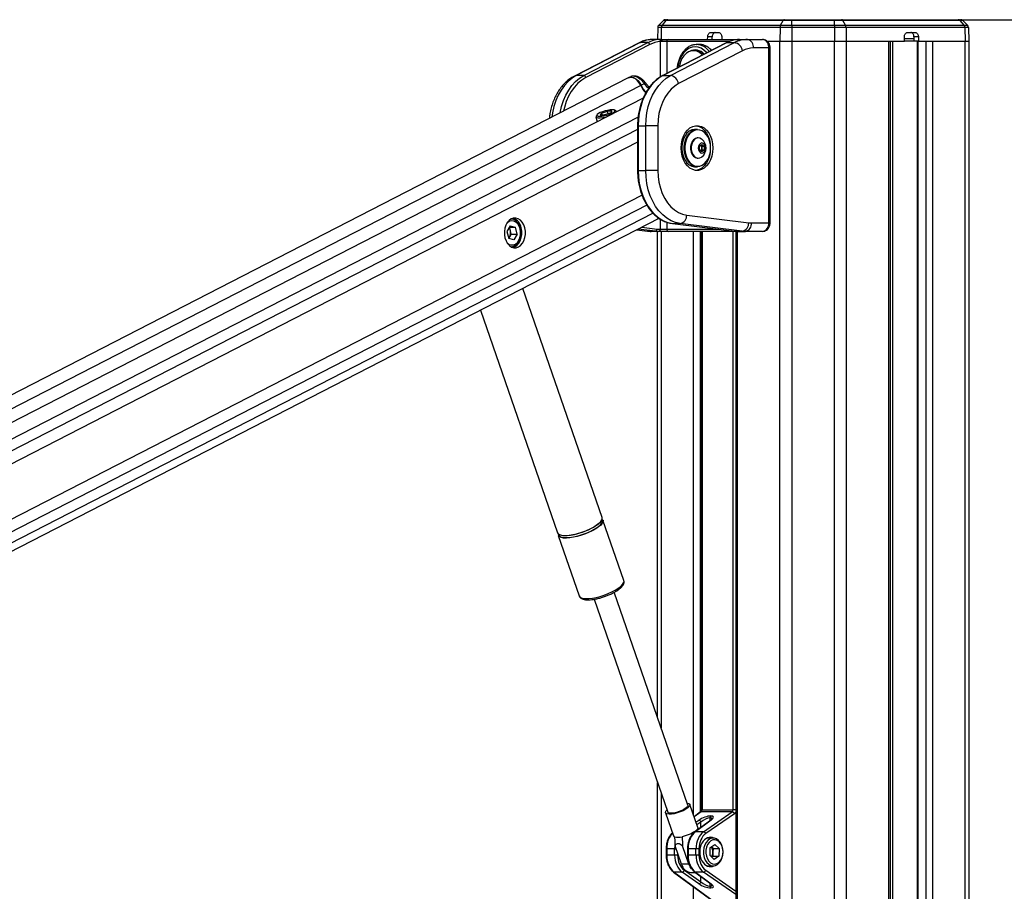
# Model space of a CAD drawing. Header units: millimetres. Extents: x 20 to 20084, y 40 to 15282.
# Tile 91 of 93: x 17625 to 18548, y 6569 to 7387. Entities that reach past the tile are written whole.
import ezdxf

# ---------------------------------------------------------------- set-up
doc = ezdxf.new("R2010")
doc.units = ezdxf.units.MM
doc.header["$LTSCALE"] = 2
doc.layers.add('COMPONENT_GEOMETRY', color=7, linetype='Continuous')
doc.styles.add('SLDTEXTSTYLE0', font='TXT', dxfattribs={"width": 0.75})
doc.dimstyles.new('SLDDIMSTYLE0', dxfattribs={"dimtxt": 100, "dimasz": 6.604, "dimexe": 0, "dimexo": 0.0625, "dimgap": 25, "dimtad": 0, "dimtih": 1, "dimtoh": 1, "dimdec": 1, "dimrnd": 1e-09, "dimzin": 12, "dimdsep": 46, "dimtxsty": 'SLDTEXTSTYLE0', "dimsah": 1, "dimcen": 0.09, "dimadec": 0, "dimazin": 3, "dimtfac": 1, "dimtdec": 1, "dimtofl": 0, "dimtmove": 0, "dimatfit": 3, "dimfxl": 1, "dimfrac": 2, "dimtolj": 1, "dimtzin": 12, "dimarcsym": 0})

# ---------------------------------------------------------------- blocks, each defined once
blk = doc.blocks.new('_D_3')
at = {"layer": 'COMPONENT_GEOMETRY', "color": 7}
for p, q in [((18509.32, 7386.6), (19708.23, 7386.6)), ((19701.88, 7386.6), (19701.88, 4618.44)), ((19501.81, 4598.12), (19471.34, 4598.12)), ((19471.34, 4598.12), (19471.34, 4439.37)), ((19901.94, 4598.12), (19932.41, 4598.12)), ((19932.41, 4598.12), (19932.41, 4439.37)), ((19471.34, 4439.37), (19501.81, 4439.37)), ((19932.41, 4439.37), (19901.94, 4439.37)), ((19701.88, 1521.6), (19701.88, 4289.76)), ((18631.09, 1521.6), (19708.23, 1521.6))]:
    blk.add_line(p, q, dxfattribs=at)
for points in [[(19701.88, 7386.6), (19700.86, 7379.99), (19702.89, 7379.99)], [(19701.88, 1521.6), (19702.89, 1528.2), (19700.86, 1528.2)]]:
    blk.add_solid(points, dxfattribs=at)
at = {"layer": 'COMPONENT_GEOMETRY', "color": 7, "char_height": 100, "attachment_point": 1, "style": 'SLDTEXTSTYLE0'}
for s, insert in [('9\'7.45"', (19501.81, 4568.28)), ('2932.5mm', (19373.68, 4418.66))]:
    blk.add_mtext(s, dxfattribs=dict(at, insert=insert))

msp = doc.modelspace()

# ---------------------------------------------------------------- linework, layer by layer
at = {"color": 7, "linetype": 'Continuous', "lineweight": 25}
for p, q in [((18228.24, 7385.75), (18223.79, 7381.46)), ((18230.65, 7385.75), (18226.95, 7381.46)), ((18230.65, 7385.75), (18228.24, 7385.75)), ((18230.33, 7386.6), (18232.39, 7386.6)), ((18340.59, 7385.75), (18230.65, 7385.75)), ((18232.39, 7386.6), (18341.75, 7386.6)), ((18338.13, 7381.46), (18340.59, 7385.75)), ((18348.58, 7385.75), (18340.59, 7385.75)), ((18341.75, 7386.6), (18348.58, 7386.6)), ((18348.58, 7386.6), (18348.58, 7385.75)), ((18348.58, 7386.6), (18388.53, 7386.6)), ((18388.53, 7385.75), (18348.58, 7385.75)), ((18348.58, 7381.46), (18348.58, 7385.75)), ((18388.53, 7386.6), (18388.53, 7385.75)), ((18388.53, 7386.6), (18395.36, 7386.6)), ((18388.53, 7381.46), (18388.53, 7385.75)), ((18396.51, 7385.75), (18388.53, 7385.75)), ((18395.36, 7386.6), (18504.71, 7386.6)), ((18398.97, 7381.46), (18396.51, 7385.75)), ((18506.45, 7385.75), (18396.51, 7385.75)), ((18504.71, 7386.6), (18506.78, 7386.6)), ((18510.15, 7381.46), (18506.45, 7385.75)), ((18508.86, 7385.75), (18506.45, 7385.75)), ((18513.31, 7381.46), (18508.86, 7385.75)), ((18222.88, 7379.35), (18222.68, 7368.06)), ((18226.19, 7379.35), (18222.88, 7379.35)), ((18223.79, 7381.46), (18226.95, 7381.46)), ((18337.62, 7379.35), (18226.19, 7379.35)), ((18226.95, 7381.46), (18338.13, 7381.46)), ((18337.62, 7379.35), (18337.5, 7366.6)), ((18348.58, 7379.35), (18337.62, 7379.35)), ((18338.13, 7381.46), (18348.58, 7381.46)), ((18348.58, 7381.46), (18388.53, 7381.46)), ((18348.58, 7381.46), (18348.58, 7379.35)), ((18348.58, 7379.35), (18348.58, 7366.6)), ((18388.53, 7379.35), (18348.58, 7379.35)), ((18388.53, 7381.46), (18388.53, 7379.35)), ((18388.53, 7381.46), (18398.97, 7381.46)), ((18388.53, 7379.35), (18388.53, 7366.6)), ((18399.48, 7379.35), (18388.53, 7379.35)), ((18398.97, 7381.46), (18510.15, 7381.46)), ((18399.48, 7379.35), (18399.6, 7366.6)), ((18510.91, 7379.35), (18399.48, 7379.35)), ((18510.15, 7381.46), (18513.31, 7381.46)), ((18510.91, 7379.35), (18511.1, 7366.6)), ((18514.22, 7379.35), (18510.91, 7379.35)), ((18514.22, 7379.35), (18514.45, 7366.6)), ((18225.98, 7368.06), (18218.6, 7368.06)), ((18225.98, 7368.06), (18233.01, 7368.06)), ((18233.01, 7368.06), (18297.83, 7368.06)), ((18269.71, 7368.06), (18269.78, 7370.67)), ((18274.02, 7370.67), (18269.78, 7370.67)), ((18272.6, 7374.6), (18280.05, 7374.6)), ((18273.96, 7368.06), (18274.02, 7370.67)), ((18282.88, 7370.67), (18282.88, 7368.06)), ((18297.83, 7368.06), (18299.61, 7368.06)), ((18299.61, 7368.06), (18306.99, 7368.06)), ((18306.99, 7368.06), (18321, 7368.06)), ((18454.22, 7366.6), (18454.22, 7370.67)), ((18463.13, 7368.6), (18454.22, 7368.6)), ((18457.05, 7374.6), (18464.5, 7374.6)), ((18467.33, 7370.67), (18463.08, 7370.67)), ((18463.08, 7370.67), (18463.18, 7366.6)), ((18467.33, 7370.67), (18467.42, 7366.6)), ((18204.78, 7364.64), (18144.81, 7333.77)), ((18206.51, 7365.05), (18146.53, 7334.18)), ((18153.6, 7334.18), (18213.58, 7365.05)), ((18215.48, 7363.17), (18155.5, 7332.3)), ((18213.58, 7365.05), (18206.51, 7365.05)), ((18226.76, 7366.06), (18225.49, 7366.01)), ((18231.44, 7366.06), (18226.76, 7366.06)), ((18287.39, 7364.95), (18227.42, 7334.08)), ((18287.82, 7365.05), (18227.85, 7334.18)), ((18234.92, 7334.18), (18294.89, 7365.05)), ((18258.84, 7363.25), (18259.37, 7363.26)), ((18262.21, 7363.26), (18259.37, 7363.26)), ((18287.82, 7365.05), (18294.89, 7365.05)), ((18327.1, 7360.06), (18312.64, 7360.06)), ((18324.92, 7366.6), (18337.5, 7366.6)), ((18325.09, 7366.6), (18337.5, 7366.6)), ((18327.1, 7196.06), (18327.1, 7360.06)), ((18328.27, 7196.06), (18328.27, 7360.06)), ((18337.5, 7366.6), (18348.58, 7366.6)), ((18348.58, 7366.6), (18388.53, 7366.6)), ((18388.53, 7366.6), (18399.6, 7366.6)), ((18399.6, 7366.6), (18454.22, 7366.6)), ((18399.6, 7366.6), (18439.7, 7366.6)), ((18441.09, 1618.6), (18441.09, 7366.6)), ((18463.18, 7366.6), (18454.22, 7366.6)), ((18467.42, 7366.6), (18463.18, 7366.6)), ((18466.23, 7366.6), (18466.23, 1618.6)), ((18467.42, 7366.6), (18511.1, 7366.6)), ((18480.62, 7366.6), (18511.1, 7366.6)), ((18511.1, 7366.6), (18514.45, 7366.6)), ((18514.45, 7366.6), (18514.45, 1618.6)), ((18302.49, 7357.53), (18242.51, 7326.66)), ((18258.46, 7357.56), (18256.4, 7357.56)), ((18195.17, 7331.96), (16994.18, 6714.76)), ((18153.6, 7334.18), (18146.53, 7334.18)), ((18197.65, 7333.13), (18195.74, 7332.23)), ((18227.85, 7334.18), (18234.92, 7334.18)), ((18210.28, 7326.54), (18207.43, 7325.06)), ((18210.92, 7327.93), (18210.91, 7327.95)), ((18209.24, 7313.08), (17018.6, 6701.2)), ((18164.98, 7295.42), (18166.13, 7290.93)), ((18165.99, 7297.43), (18165.13, 7296.08)), ((18170.22, 7299.04), (18168.92, 7297.3)), ((18168.92, 7297.3), (18173.07, 7297.3)), ((18170.22, 7299.04), (18175.68, 7300.78)), ((18170.67, 7297.3), (18170.22, 7299.04)), ((18178.52, 7299.04), (18173.07, 7297.3)), ((18179.83, 7300.78), (18175.68, 7300.78)), ((18176.3, 7298.33), (18175.68, 7300.78)), ((18179.83, 7300.78), (18178.52, 7299.04)), ((18183.89, 7300.91), (18182.5, 7301.67)), ((18184.37, 7300.3), (18184.35, 7300.4)), ((18204, 7287.19), (18204, 7245.25)), ((18204.59, 7287.19), (18204.59, 7245.25)), ((18204.59, 7287.19), (18211.66, 7287.19)), ((18211.66, 7245.25), (18211.66, 7287.19)), ((18222.97, 7287.19), (18211.66, 7287.19)), ((18222.97, 7287.19), (18222.97, 7245.25)), ((18260.16, 7283.72), (18257.9, 7283.72)), ((18260.98, 7275.72), (18260.45, 7275.72)), ((18262.22, 7267.95), (18264.34, 7269.69)), ((18262.22, 7264.49), (18262.22, 7267.95)), ((18263.23, 7268.79), (18264.25, 7267.95)), ((18264.25, 7267.95), (18266.46, 7267.95)), ((18264.25, 7267.95), (18264.25, 7266.22)), ((18264.25, 7266.22), (18264.25, 7264.49)), ((18264.34, 7269.69), (18266.46, 7267.95)), ((18266.46, 7267.95), (18266.46, 7264.49)), ((18260.45, 7256.72), (18260.98, 7256.72)), ((18264.34, 7262.76), (18262.22, 7264.49)), ((18264.25, 7264.49), (18263.23, 7263.66)), ((18264.25, 7264.49), (18266.46, 7264.49)), ((18266.46, 7264.49), (18264.34, 7262.76)), ((18257.9, 7248.72), (18260.16, 7248.72)), ((18204.59, 7245.25), (18211.66, 7245.25)), ((18222.97, 7245.25), (18211.66, 7245.25)), ((18250.08, 7203.41), (18308.19, 7196.22)), ((17179.16, 6663.22), (18224.27, 7200.31)), ((18084.67, 7193.26), (18081.46, 7187.87)), ((18084.76, 7188.73), (18083.92, 7192)), ((18083.94, 7192.03), (18089.57, 7192.03)), ((18084.67, 7193.26), (18089.57, 7192.03)), ((18091.27, 7185.42), (18089.57, 7192.03)), ((18236.74, 7195.45), (18294.85, 7188.26)), ((18236.86, 7195.44), (18236.74, 7195.45)), ((18236.86, 7195.44), (18243.93, 7195.44)), ((18236.86, 7195.44), (18294.97, 7188.25)), ((18302.04, 7188.25), (18243.93, 7195.44)), ((18310.78, 7196.06), (18327.1, 7196.06)), ((18081.46, 7187.87), (18083.16, 7181.26)), ((18084.01, 7182.72), (18083.16, 7181.29)), ((18085.61, 7185.42), (18084.01, 7182.72)), ((18085.61, 7185.42), (18084.76, 7188.73)), ((18085.61, 7185.42), (18091.27, 7185.42)), ((18091.27, 7185.42), (18088.06, 7180.03)), ((18203.25, 7189.51), (18213.17, 7188.28)), ((18220.73, 7188.25), (18213.65, 7188.25)), ((18223.81, 7188.06), (18216.74, 7188.06)), ((18222.66, 6732.25), (18222.66, 7188.06)), ((18224.08, 7188.06), (18223.81, 7188.06)), ((18233.01, 7188.06), (18224.08, 7188.06)), ((18225.22, 7190.06), (18225.49, 7190.06)), ((18225.49, 7190.06), (18231.44, 7190.06)), ((18297.83, 7188.06), (18233.01, 7188.06)), ((18263.86, 7188.06), (18263.86, 6645.51)), ((18294.97, 7188.25), (18294.85, 7188.26)), ((18294.97, 7188.25), (18302.04, 7188.25)), ((18296.02, 7188.06), (18296.02, 6017.13)), ((18298.05, 7188.06), (18297.83, 7188.06)), ((18298.05, 7188.06), (18305.12, 7188.06)), ((18321, 7188.06), (18305.12, 7188.06)), ((18088.06, 7180.03), (18083.16, 7181.26)), ((18170.75, 6919.73), (18096.46, 7134.63)), ((18056.66, 7114.17), (18128.88, 6905.26)), ((18191.19, 6860.58), (18171.58, 6917.32)), ((18129.71, 6902.85), (18149.32, 6846.11)), ((18191.23, 6860.45), (18191.19, 6860.58)), ((18191.28, 6859.99), (18191.21, 6860.37)), ((18184.43, 6850.91), (18186.55, 6852.36)), ((18185.27, 6851.46), (18185.64, 6851.7)), ((18149.29, 6846.21), (18149.32, 6846.11)), ((18163.28, 6843.05), (18232.27, 6643.46)), ((18251.1, 6649.97), (18182.1, 6849.56)), ((18222.66, 6017.13), (18222.66, 6671.28)), ((18260.48, 6629.07), (18253.03, 6650.63)), ((18230.35, 6642.79), (18237.8, 6621.23)), ((18263.16, 6643.55), (18257.03, 6639.06)), ((18292.8, 6643.72), (18263.71, 6643.72)), ((18264.44, 6645.51), (18293.62, 6645.51)), ((18265.95, 6625.05), (18292.8, 6643.72)), ((18294.82, 6641.94), (18267.96, 6623.27)), ((18272.07, 6638), (18271.85, 6638)), ((18272.63, 6639.79), (18272.85, 6639.79)), ((18272.45, 6635.68), (18257.71, 6624.88)), ((18273, 6635.86), (18258.25, 6625.05)), ((18265.95, 6625.05), (18258.25, 6625.05)), ((18245.1, 6594.75), (18239.16, 6611.93)), ((18252.17, 6594.75), (18246.23, 6611.93)), ((18274.93, 6619.06), (18269, 6619.06)), ((18271.91, 6609.95), (18271.61, 6602.92)), ((18271.91, 6609.95), (18276.37, 6613.09)), ((18274.86, 6609.2), (18273.14, 6610.81)), ((18280.52, 6609.2), (18276.37, 6613.09)), ((18230.8, 6608.98), (18230.8, 6603.14)), ((18238.76, 6608.98), (18231.39, 6608.98)), ((18231.39, 6608.98), (18231.39, 6603.14)), ((18238.76, 6603.14), (18231.39, 6603.14)), ((18238.76, 6603.14), (18238.76, 6608.98)), ((18241.55, 6603.14), (18238.76, 6603.14)), ((18250.83, 6608.98), (18250.83, 6603.14)), ((18258.79, 6608.98), (18251.42, 6608.98)), ((18251.42, 6608.98), (18251.42, 6603.14)), ((18258.79, 6603.14), (18251.42, 6603.14)), ((18261.58, 6608.98), (18258.79, 6608.98)), ((18258.79, 6603.14), (18258.79, 6608.98)), ((18261.58, 6603.14), (18258.79, 6603.14)), ((18261.58, 6608.98), (18261.58, 6603.14)), ((18271.61, 6602.92), (18275.76, 6599.04)), ((18274.56, 6602.18), (18273.33, 6601.31)), ((18274.71, 6605.69), (18274.56, 6602.18)), ((18274.56, 6602.18), (18280.21, 6602.18)), ((18274.86, 6609.2), (18274.71, 6605.69)), ((18274.86, 6609.2), (18280.52, 6609.2)), ((18280.21, 6602.18), (18275.76, 6599.04)), ((18280.52, 6609.2), (18280.21, 6602.18)), ((18252.17, 6594.75), (18245.1, 6594.75)), ((18269, 6593.06), (18274.93, 6593.06)), ((18237.68, 6587.24), (18274.94, 6559.95)), ((18238.22, 6587.07), (18276.24, 6559.22)), ((18245.92, 6587.07), (18238.22, 6587.07)), ((18261.46, 6576.27), (18245.92, 6587.07)), ((18247.94, 6588.86), (18263.48, 6578.05)), ((18253.99, 6586.89), (18258.18, 6586.89)), ((18257.71, 6587.24), (18272.45, 6576.44)), ((18258.25, 6587.07), (18273, 6576.27)), ((18265.95, 6587.07), (18258.25, 6587.07)), ((18271.85, 6574.12), (18272.07, 6574.12)), ((18272.85, 6572.34), (18272.63, 6572.34))]:
    msp.add_line(p, q, dxfattribs=at)
at = {"color": 8, "linetype": 'Continuous', "lineweight": 25}
for p, q in [((18226.19, 7379.35), (18226.03, 7368.06)), ((18225.49, 7332.99), (18225.49, 7366.01)), ((18290.02, 7366.06), (18231.44, 7366.06)), ((18231.44, 7366.06), (18231.44, 7336.15)), ((18328.27, 7360.06), (18327.1, 7360.06)), ((18337.5, 1636.83), (18337.5, 7366.6)), ((18348.58, 7366.6), (18348.58, 1618.6)), ((18388.53, 1618.6), (18388.53, 7366.6)), ((18399.6, 7366.6), (18399.6, 1618.6)), ((18439.7, 1618.6), (18439.7, 7366.6)), ((18442.98, 7366.6), (18442.98, 6112.36)), ((18466.66, 7366.6), (18466.66, 1618.6)), ((18474.44, 1618.6), (18474.44, 7366.6)), ((18480.62, 7366.6), (18480.62, 1618.6)), ((18511.1, 1618.6), (18511.1, 7366.6)), ((18207.03, 7324.86), (17006.52, 6707.91)), ((18204.48, 7295.1), (17033.13, 6693.13)), ((18204.59, 7287.19), (18204, 7287.19)), ((18204, 7283.74), (17221.93, 6779.05)), ((18204, 7271.73), (17237.72, 6775.15)), ((18204.59, 7245.25), (18204, 7245.25)), ((18208.18, 7221.93), (17237.46, 6723.07)), ((18212.77, 7212.55), (17114.3, 6648.04)), ((18218.66, 7204.99), (17124.2, 6642.54)), ((18208.09, 7192), (18222.26, 7190.25)), ((18225.49, 7190.06), (18225.49, 7199.52)), ((18231.44, 7196.72), (18231.44, 7190.06)), ((18328.27, 7196.06), (18327.1, 7196.06)), ((18203.3, 7189.53), (18213.65, 7188.25)), ((18220.73, 7188.25), (18204.67, 7190.24)), ((18213.17, 7188.28), (18213.65, 7188.25)), ((18226, 7188.06), (18226, 6722.57)), ((18231.44, 7190.06), (18280.28, 7190.06)), ((18256.49, 6640.63), (18256.49, 7188.06)), ((18262.66, 7188.06), (18262.66, 6643.18)), ((18264.44, 7188.06), (18264.44, 6645.51)), ((18293.62, 6645.51), (18293.62, 7188.06)), ((18297.4, 7188.06), (18297.4, 6017.13)), ((18297.78, 7188.06), (18297.83, 7188.06)), ((18226, 6661.6), (18226, 6017.13)), ((18263.71, 6643.72), (18257.09, 6638.88)), ((18264.44, 6645.51), (18263.86, 6645.51)), ((18271.85, 6638), (18271.85, 6635.24)), ((18272.07, 6635.41), (18272.07, 6638)), ((18296.02, 6645.51), (18293.62, 6645.51)), ((18258.78, 6633.99), (18261.46, 6635.86)), ((18263.48, 6634.07), (18259.67, 6631.43)), ((18263.48, 6629.11), (18263.48, 6634.07)), ((18230.8, 6608.98), (18231.39, 6608.98)), ((18230.8, 6603.14), (18231.39, 6603.14)), ((18238.76, 6608.98), (18240.18, 6608.98)), ((18241.55, 6605), (18241.55, 6603.14)), ((18251.42, 6608.98), (18250.83, 6608.98)), ((18250.83, 6603.14), (18251.42, 6603.14)), ((18263.48, 6578.05), (18263.48, 6583.02)), ((18296.02, 6566.17), (18265.95, 6587.07)), ((18267.96, 6588.86), (18296.02, 6569.35)), ((18256.49, 6017.13), (18256.49, 6573.46)), ((18271.85, 6576.88), (18271.85, 6574.12)), ((18272.07, 6574.12), (18272.07, 6576.72))]:
    msp.add_line(p, q, dxfattribs=at)
at = {"color": 7, "linetype": 'Continuous', "lineweight": 25, "flags": 128}
for points in [[(18225.98, 7368.06), (18226.13, 7368.02), (18226.28, 7367.91), (18226.41, 7367.73), (18226.53, 7367.48), (18226.63, 7367.17), (18226.7, 7366.83), (18226.74, 7366.45), (18226.76, 7366.06)], [(18287.82, 7365.05), (18287.56, 7365.01), (18287.39, 7364.95)], [(18264.93, 7353.39), (18264.39, 7353.96), (18262.12, 7355.81), (18259.64, 7357.02), (18257.04, 7357.54), (18254.43, 7357.36), (18251.88, 7356.48), (18249.5, 7354.94), (18247.36, 7352.78), (18245.56, 7350.1), (18244.14, 7346.98), (18243.17, 7343.53), (18242.91, 7342.05)], [(18207.03, 7324.86), (18205.65, 7327.29), (18203.92, 7329.4), (18201.94, 7331.03), (18199.86, 7332.09), (18197.79, 7332.51), (18195.89, 7332.26), (18195.17, 7331.96)], [(18195.54, 7332.13), (18196.3, 7332.45), (18198.21, 7332.71), (18200.27, 7332.29), (18202.35, 7331.23), (18204.32, 7329.6), (18206.05, 7327.5), (18207.43, 7325.06)], [(18227.85, 7334.18), (18223.89, 7331.74), (18220.17, 7328.64), (18216.75, 7324.93), (18213.67, 7320.65), (18210.98, 7315.87), (18208.72, 7310.67), (18206.93, 7305.11), (18205.64, 7299.29), (18204.85, 7293.29), (18204.59, 7287.19)], [(18211.66, 7287.19), (18211.92, 7293.29), (18212.71, 7299.29), (18214.01, 7305.11), (18215.8, 7310.67), (18218.05, 7315.87), (18220.74, 7320.65), (18223.82, 7324.93), (18227.24, 7328.64), (18230.96, 7331.74), (18234.92, 7334.18)], [(18242.51, 7326.66), (18238.83, 7324.35), (18235.4, 7321.36), (18232.29, 7317.74), (18229.55, 7313.56), (18227.24, 7308.89), (18225.4, 7303.83), (18224.06, 7298.46), (18223.24, 7292.88), (18222.97, 7287.19)], [(18165.13, 7296.08), (18165.05, 7295.94), (18165.04, 7295.26), (18165.75, 7294.78), (18167.12, 7294.53), (18169.04, 7294.53), (18171.38, 7294.78), (18173.97, 7295.26), (18175.09, 7295.53)], [(18180.22, 7302.05), (18178.23, 7301.92), (18175.93, 7301.57), (18173.5, 7301.01), (18171.14, 7300.29), (18169.05, 7299.47), (18167.38, 7298.61), (18166.28, 7297.79), (18165.84, 7297.07), (18166.09, 7296.51), (18167.01, 7296.16), (18168.52, 7296.04), (18170.51, 7296.16), (18172.82, 7296.51), (18175.24, 7297.07), (18177.6, 7297.79), (18179.7, 7298.61), (18181.36, 7299.47), (18182.46, 7300.29), (18182.9, 7301.01), (18182.66, 7301.57), (18181.74, 7301.92), (18180.22, 7302.05)], [(18184.36, 7300.3), (18184.01, 7300.83), (18183.89, 7300.91)], [(18274.59, 7266.22), (18274.34, 7262.36), (18273.59, 7258.64), (18272.37, 7255.17), (18270.71, 7252.07), (18268.69, 7249.46), (18266.36, 7247.42), (18263.8, 7246.02), (18261.11, 7245.31), (18258.37, 7245.31), (18255.68, 7246.02), (18253.12, 7247.42), (18250.79, 7249.46), (18248.77, 7252.07), (18247.12, 7255.17), (18245.89, 7258.64), (18245.14, 7262.36), (18244.89, 7266.22), (18245.14, 7270.08), (18245.89, 7273.81), (18247.12, 7277.28), (18248.77, 7280.37), (18250.79, 7282.98), (18253.12, 7285.02), (18255.68, 7286.42), (18258.37, 7287.13), (18261.11, 7287.13), (18263.8, 7286.42), (18266.36, 7285.02), (18268.69, 7282.98), (18270.71, 7280.37), (18272.37, 7277.28), (18273.59, 7273.81), (18274.34, 7270.08), (18274.59, 7266.22)], [(18258.68, 7287.17), (18258.99, 7287.13), (18261.68, 7286.42), (18264.24, 7285.02), (18266.57, 7282.98), (18268.59, 7280.37), (18270.24, 7277.28), (18271.47, 7273.81), (18272.17, 7270.43)], [(18257.9, 7283.72), (18257.28, 7283.7), (18254.8, 7283.16), (18252.45, 7281.93), (18250.33, 7280.06), (18248.51, 7277.62), (18247.08, 7274.72), (18246.09, 7271.46), (18245.59, 7267.99), (18245.59, 7264.45), (18246.09, 7260.98), (18247.08, 7257.73), (18248.51, 7254.82), (18250.33, 7252.38), (18252.45, 7250.51), (18254.8, 7249.28), (18257.28, 7248.74), (18257.9, 7248.72)], [(18260.16, 7248.72), (18259.54, 7248.74), (18257.06, 7249.28), (18254.71, 7250.51), (18252.59, 7252.38), (18250.78, 7254.82), (18249.35, 7257.73), (18248.36, 7260.98), (18247.85, 7264.45), (18247.85, 7267.99), (18248.36, 7271.46), (18249.35, 7274.72), (18250.78, 7277.62), (18252.59, 7280.06), (18254.71, 7281.93), (18257.06, 7283.16), (18259.54, 7283.7), (18260.16, 7283.72)], [(18272.54, 7266.22), (18272.29, 7269.66), (18271.56, 7272.97), (18270.37, 7275.99), (18268.78, 7278.62), (18266.84, 7280.73), (18264.65, 7282.26), (18262.28, 7283.13), (18259.84, 7283.3), (18257.42, 7282.78), (18255.12, 7281.57), (18253.05, 7279.74), (18251.27, 7277.36), (18249.88, 7274.52), (18248.91, 7271.34), (18248.42, 7267.95), (18248.42, 7264.49), (18248.91, 7261.1), (18249.88, 7257.92), (18251.27, 7255.08), (18253.05, 7252.7), (18255.12, 7250.87), (18257.42, 7249.67), (18259.84, 7249.14), (18262.28, 7249.32), (18264.65, 7250.19), (18266.84, 7251.71), (18268.78, 7253.83), (18270.37, 7256.45), (18271.56, 7259.48), (18272.29, 7262.78), (18272.54, 7266.22)], [(18260.45, 7275.72), (18259.99, 7275.7), (18258.2, 7275.17), (18256.57, 7273.98), (18255.24, 7272.22), (18254.29, 7270.01), (18253.79, 7267.52), (18253.79, 7264.93), (18254.29, 7262.44), (18255.24, 7260.23), (18256.57, 7258.46), (18258.2, 7257.27), (18259.99, 7256.74), (18260.45, 7256.72)], [(18264.36, 7274.44), (18264.08, 7274.66), (18262.35, 7275.52), (18260.53, 7275.7), (18258.74, 7275.17), (18257.11, 7273.98), (18255.77, 7272.22), (18254.82, 7270.01), (18254.33, 7267.52), (18254.33, 7264.93), (18254.82, 7262.44), (18255.77, 7260.23), (18257.11, 7258.46), (18258.74, 7257.27), (18260.53, 7256.74), (18262.35, 7256.92), (18264.08, 7257.79), (18264.36, 7258.01)], [(18267.7, 7266.22), (18267.44, 7268.04), (18266.71, 7269.58), (18265.62, 7270.61), (18264.34, 7270.97), (18263.05, 7270.61), (18261.96, 7269.58), (18261.23, 7268.04), (18260.98, 7266.22), (18261.23, 7264.4), (18261.96, 7262.86), (18263.05, 7261.83), (18264.34, 7261.47), (18265.62, 7261.83), (18266.71, 7262.86), (18267.44, 7264.4), (18267.7, 7266.22)], [(18272.17, 7262.01), (18271.47, 7258.64), (18270.24, 7255.17), (18268.59, 7252.07), (18266.57, 7249.46), (18264.24, 7247.42), (18261.68, 7246.02), (18258.99, 7245.31), (18258.68, 7245.28)], [(18204.59, 7245.25), (18204.86, 7239.09), (18205.66, 7233.02), (18206.99, 7227.13), (18208.82, 7221.52), (18211.13, 7216.28), (18213.87, 7211.47), (18217.02, 7207.19), (18220.51, 7203.48), (18224.3, 7200.41), (18228.33, 7198.02), (18232.54, 7196.36), (18236.86, 7195.44)], [(18243.93, 7195.44), (18239.61, 7196.36), (18235.4, 7198.02), (18231.38, 7200.41), (18227.58, 7203.48), (18224.09, 7207.19), (18220.95, 7211.47), (18218.2, 7216.28), (18215.89, 7221.52), (18214.06, 7227.13), (18212.73, 7233.02), (18211.93, 7239.09), (18211.66, 7245.25)], [(18222.97, 7245.25), (18223.24, 7239.61), (18224.04, 7234.06), (18225.37, 7228.72), (18227.19, 7223.68), (18229.47, 7219.03), (18232.17, 7214.86), (18235.25, 7211.23), (18238.64, 7208.23), (18242.29, 7205.9), (18246.13, 7204.28), (18250.08, 7203.41)], [(18092.36, 7173.49), (18094.35, 7174.88), (18096.06, 7176.86), (18097.43, 7179.34), (18098.36, 7182.18), (18098.83, 7185.24), (18098.8, 7188.38), (18098.29, 7191.43), (18097.3, 7194.23), (18095.9, 7196.66), (18094.15, 7198.59), (18092.14, 7199.91), (18089.97, 7200.57), (18087.76, 7200.54), (18085.6, 7199.8), (18083.61, 7198.41), (18081.9, 7196.42), (18080.54, 7193.95), (18079.6, 7191.11), (18079.13, 7188.05), (18079.16, 7184.91), (18079.68, 7181.86), (18080.66, 7179.05), (18082.07, 7176.63), (18083.82, 7174.7), (18085.82, 7173.38), (18087.99, 7172.71), (18090.21, 7172.75), (18092.36, 7173.49)], [(18093.94, 7190.54), (18093.02, 7193.08), (18091.68, 7195.22), (18090, 7196.82), (18088.1, 7197.78), (18086.09, 7198.04), (18084.09, 7197.58), (18082.24, 7196.44), (18081.36, 7195.58)], [(18093.87, 7191.08), (18092.92, 7193.78), (18091.55, 7196.1), (18089.83, 7197.9), (18087.87, 7199.1), (18085.77, 7199.62), (18085.23, 7199.64)], [(18081.36, 7177.7), (18081.85, 7177.2), (18083.66, 7175.91), (18085.63, 7175.29), (18087.65, 7175.39), (18089.59, 7176.2), (18091.32, 7177.66), (18092.75, 7179.68), (18093.77, 7182.15), (18094.33, 7184.89), (18094.39, 7187.75), (18093.94, 7190.54)], [(18085.23, 7173.64), (18085.76, 7173.67), (18087.87, 7174.19), (18089.83, 7175.38), (18091.54, 7177.18), (18092.91, 7179.5), (18093.87, 7182.19), (18094.36, 7185.13), (18094.36, 7188.15), (18093.87, 7191.08)], [(18087.28, 7172.85), (18088.97, 7173.49), (18090.95, 7174.88), (18092.67, 7176.86), (18094.03, 7179.34), (18094.97, 7182.18), (18095.44, 7185.24), (18095.41, 7188.38), (18094.89, 7191.43)], [(18171.58, 6917.32), (18171.64, 6917.11), (18171.59, 6915.8), (18170.86, 6914.3), (18169.49, 6912.67), (18167.51, 6910.95), (18164.98, 6909.21), (18162, 6907.49), (18158.65, 6905.86), (18155.04, 6904.36), (18151.3, 6903.05), (18147.53, 6901.96), (18143.86, 6901.14), (18140.41, 6900.6), (18137.29, 6900.36), (18134.6, 6900.44), (18132.42, 6900.83), (18130.83, 6901.52), (18129.88, 6902.48), (18129.71, 6902.85)], [(18169.63, 6915.95), (18168.53, 6914.7), (18166.57, 6913.01), (18164.08, 6911.29), (18161.14, 6909.59), (18157.83, 6907.98), (18154.27, 6906.5), (18150.57, 6905.21), (18146.86, 6904.13), (18143.23, 6903.32), (18139.83, 6902.79), (18136.75, 6902.56), (18134.09, 6902.63), (18131.94, 6903.02), (18130.37, 6903.69), (18130.25, 6903.78)], [(18165.47, 6912.49), (18167.73, 6914.23), (18169.42, 6915.91), (18170.47, 6917.48), (18170.86, 6918.89), (18170.75, 6919.73)], [(18128.88, 6905.26), (18129.44, 6904.37), (18130.72, 6903.55), (18132.61, 6903.01), (18135.05, 6902.78), (18137.97, 6902.85), (18141.27, 6903.24), (18144.84, 6903.93), (18148.58, 6904.89), (18152.35, 6906.09), (18156.04, 6907.5), (18159.53, 6909.08), (18162.71, 6910.76), (18165.47, 6912.49)], [(18129.74, 6904.11), (18129.8, 6903.49), (18130.42, 6902.41), (18131.68, 6901.6), (18133.54, 6901.07), (18135.96, 6900.83), (18138.84, 6900.91), (18142.09, 6901.29), (18145.62, 6901.97), (18149.31, 6902.92), (18153.03, 6904.11), (18156.67, 6905.5), (18160.12, 6907.05), (18163.26, 6908.71), (18165.99, 6910.43)], [(18250.42, 6651.93), (18250.77, 6651.89), (18252.2, 6651.48), (18252.97, 6650.77), (18253.03, 6649.81), (18252.38, 6648.65), (18251.06, 6647.37), (18249.15, 6646.05), (18246.77, 6644.77), (18244.07, 6643.61), (18241.22, 6642.65), (18238.4, 6641.94), (18235.79, 6641.54), (18233.55, 6641.45), (18231.82, 6641.7), (18230.71, 6642.26), (18230.28, 6643.1), (18230.58, 6644.17), (18231.57, 6645.4), (18231.6, 6645.42)], [(18251.1, 6649.97), (18251.14, 6649.47), (18250.67, 6648.46), (18249.53, 6647.31), (18247.8, 6646.12), (18245.63, 6644.97), (18243.16, 6643.95), (18240.58, 6643.14), (18238.08, 6642.59), (18235.86, 6642.35), (18234.06, 6642.43), (18232.83, 6642.83), (18232.27, 6643.46)], [(18260.48, 6629.07), (18260.49, 6628.27), (18259.85, 6627.11), (18258.52, 6625.82), (18256.6, 6624.48), (18254.19, 6623.19), (18251.46, 6622.03), (18248.59, 6621.06), (18245.75, 6620.36)], [(18238.68, 6620.36), (18237.87, 6621.06), (18237.8, 6621.23)], [(18280, 6616.9), (18278.1, 6618.27), (18276.02, 6618.97), (18273.89, 6618.98), (18271.81, 6618.29), (18269.9, 6616.94), (18268.26, 6615.01), (18266.98, 6612.6), (18266.13, 6609.83), (18265.76, 6606.86), (18265.87, 6603.84), (18266.48, 6600.95), (18267.54, 6598.33), (18269, 6596.13), (18270.78, 6594.46), (18272.79, 6593.42), (18274.9, 6593.06), (18277.02, 6593.4), (18279.03, 6594.43), (18280.82, 6596.08), (18282.29, 6598.27), (18283.36, 6600.88), (18283.98, 6603.77), (18284.11, 6606.78), (18283.74, 6609.76), (18282.9, 6612.53), (18281.64, 6614.96), (18280, 6616.9)], [(18280.51, 6615.57), (18278.7, 6616.84), (18276.72, 6617.42), (18274.7, 6617.3), (18272.77, 6616.47), (18271.04, 6614.98), (18269.63, 6612.94), (18268.63, 6610.46), (18268.09, 6607.71), (18268.05, 6604.85), (18268.51, 6602.07), (18269.45, 6599.54), (18270.81, 6597.42), (18272.49, 6595.84), (18274.4, 6594.91), (18276.41, 6594.67), (18278.41, 6595.16), (18280.25, 6596.32), (18281.83, 6598.1), (18283.05, 6600.38), (18283.83, 6603.02), (18284.12, 6605.84), (18283.91, 6608.69), (18283.2, 6611.36), (18282.04, 6613.71), (18280.51, 6615.57)], [(18254.65, 6590.22), (18253.36, 6592.1), (18252.17, 6594.75)]]:
    msp.add_lwpolyline(points, dxfattribs=at)
at = {"color": 8, "linetype": 'Continuous', "lineweight": 25, "flags": 128}
for points in [[(18297.83, 7368.06), (18297.58, 7368.02), (18297.39, 7367.93)], [(18204.78, 7364.64), (18205.44, 7364.9), (18206.51, 7365.05)], [(18268.86, 7355.41), (18268.51, 7355.83), (18266.16, 7358.15), (18263.57, 7359.86), (18260.81, 7360.91), (18257.96, 7361.26), (18255.11, 7360.91), (18252.35, 7359.86), (18249.76, 7358.15), (18247.42, 7355.83), (18245.39, 7352.98), (18243.75, 7349.66), (18242.54, 7346), (18241.8, 7342.09), (18241.73, 7341.44)], [(18146.53, 7334.18), (18142.57, 7331.74), (18138.85, 7328.64), (18135.43, 7324.93), (18132.35, 7320.65), (18129.66, 7315.87), (18127.41, 7310.67), (18125.62, 7305.11), (18124.32, 7299.29), (18123.73, 7295.25)], [(18131.37, 7299.17), (18131.39, 7299.29), (18132.69, 7305.11), (18134.48, 7310.67), (18136.73, 7315.87), (18139.42, 7320.65), (18142.5, 7324.93), (18145.92, 7328.64), (18149.64, 7331.74), (18153.6, 7334.18)], [(18155.5, 7332.3), (18151.7, 7329.96), (18148.13, 7326.99), (18144.84, 7323.42), (18141.89, 7319.31), (18139.31, 7314.72), (18137.14, 7309.73), (18135.42, 7304.39), (18134.56, 7300.81)], [(18144.8, 7333.77), (18145.47, 7334.03), (18146.53, 7334.18)], [(18227.85, 7334.18), (18227.58, 7334.14), (18227.42, 7334.08)], [(18210.28, 7326.54), (18210.6, 7326.95), (18210.82, 7327.31), (18210.95, 7327.61), (18210.96, 7327.84), (18210.92, 7327.93)], [(18185.92, 6853.34), (18188.18, 6855.08), (18189.87, 6856.76), (18190.92, 6858.33), (18191.31, 6859.74), (18191.23, 6860.45)], [(18149.32, 6846.11), (18149.89, 6845.22), (18151.16, 6844.4), (18153.06, 6843.86), (18155.5, 6843.62), (18158.42, 6843.7), (18161.72, 6844.09), (18165.29, 6844.78), (18169.02, 6845.74), (18172.8, 6846.94), (18176.49, 6848.35), (18179.98, 6849.92), (18183.16, 6851.61), (18185.92, 6853.34)]]:
    msp.add_lwpolyline(points, dxfattribs=at)
at = {"color": 7, "linetype": 'Continuous', "lineweight": 25}
for centre, radius, start, end in [((18230.33, 7383.6), 3, 90, 134), ((18232.43, 7384.3), 2.3, 91.11663, 140.65389), ((18341.9, 7385.18), 1.43, 96.12022, 156.09848), ((18395.2, 7385.18), 1.43, 23.90152, 83.87978), ((18504.67, 7384.3), 2.3, 39.34611, 88.88337), ((18506.78, 7383.6), 3, 46, 90), ((18225.88, 7379.3), 3, 134, 179), ((18229.5, 7379.35), 3.31, 140.3072, 179.88959), ((18342.03, 7379.41), 4.41, 152.2491, 180.66965), ((18395.07, 7379.41), 4.41, 359.33035, 27.7509), ((18507.61, 7379.35), 3.31, 0.11041, 39.6928), ((18511.22, 7379.3), 3, 1, 46), ((18218.74, 7341.72), 26.34, 90.31718, 117.6867), ((18225.9, 7341.46), 26.61, 94.08173, 117.59839), ((18223.65, 7366.19), 1.85, 354.41372, 78.67005), ((18233.26, 7366.26), 1.82, 97.87436, 186.14266), ((18300.15, 7341.46), 26.61, 94.08173, 117.59839), ((18307.13, 7341.72), 26.34, 90.31718, 117.6867), ((18305.57, 7361.06), 7.14, 351.95053, 78.57825), ((18213.18, 7362.75), 2.33, 10.31988, 80.24189), ((18227.31, 7340.53), 25.55, 94.08173, 117.59839), ((18258, 7347.01), 11.17, 40.13612, 118.24545), ((18293.31, 7355.86), 9.32, 10.31988, 80.24189), ((18312.77, 7337.94), 22.12, 90.31718, 117.6867), ((18258.24, 7346.45), 11.12, 43.44816, 88.8665), ((18153.21, 7331.88), 2.33, 10.31988, 80.24189), ((18233.34, 7324.99), 9.32, 10.31988, 80.24189), ((18227.86, 7334.29), 22.86, 204.3527, 225.13169), ((18228.33, 7334.53), 22.95, 204.37047, 224.44425), ((18260.86, 7266.36), 3.39, 357.68056, 45.67538), ((18260.86, 7266.09), 3.39, 314.32462, 2.31944), ((18257.61, 7266.22), 10.63, 0, 50.61067), ((18257.61, 7266.22), 10.63, 309.38933, 0), ((18242.44, 7202.95), 7.65, 281.21251, 3.47479), ((18083.6, 7189.61), 11.44, 9.1476, 71.19364), ((18300.56, 7195.76), 7.65, 281.21251, 3.47479), ((18303.71, 7195.06), 7.14, 281.42175, 8.04947), ((18310.78, 7217.13), 21.07, 262.93872, 269.9947), ((18079.53, 7185.33), 5.18, 313.35587, 329.82099), ((18078.39, 7187.19), 6.55, 13.58989, 38.79815), ((18076.92, 7186.66), 8.1, 330.96112, 14.78242), ((18216.74, 7213.15), 25.09, 262.93872, 269.9947), ((18220.35, 7190.13), 1.91, 281.21251, 3.47479), ((18223.81, 7213.15), 25.09, 262.93872, 269.9947), ((18225.22, 7214.14), 24.08, 262.93872, 269.9947), ((18223.45, 7189.81), 1.79, 281.42175, 8.04947), ((18223.72, 7189.81), 1.79, 281.42175, 8.04947), ((18233.26, 7189.87), 1.82, 173.85734, 262.12564), ((18298.06, 7213.15), 25.09, 262.93872, 269.9947), ((18305.13, 7213.15), 25.09, 262.93872, 269.9947), ((18169.04, 6916.82), 2.27, 348.5495, 40.23726), ((18274.04, 6638.11), 2.19, 130.13038, 182.82489), ((18274.27, 6638.11), 2.19, 130.13038, 182.82489), ((18292.35, 6641.18), 2.58, 16.96844, 79.90044), ((18261.01, 6633.32), 2.58, 16.96844, 79.90044), ((18242.21, 6632.68), 12.82, 253.98684, 286.01316), ((18265.5, 6622.52), 2.58, 16.96844, 79.90044), ((18267.42, 6606.22), 7.31, 355.81042, 38.73898), ((18267.48, 6605.84), 7.23, 322.35912, 358.8057), ((18255.19, 6597.22), 10.39, 193.74988, 263.37457), ((18245.47, 6589.61), 2.58, 280.09956, 343.03156), ((18265.5, 6589.61), 2.58, 280.09956, 343.03156), ((18261.01, 6578.81), 2.58, 280.09956, 343.03156), ((18274.04, 6574.02), 2.19, 177.17511, 229.86962), ((18274.27, 6574.02), 2.19, 177.17511, 229.86962)]:
    msp.add_arc(centre, radius, start, end, dxfattribs=at)
at = {"color": 8, "linetype": 'Continuous', "lineweight": 25}
for centre, radius, start, end in [((18258.61, 7347.63), 15.66, 35.41939, 87.2019), ((18202.97, 7333.81), 9.82, 294.37006, 296.99), ((18160.71, 6920.43), 11.3, 297.80027, 338.98707), ((18263.7, 6642.81), 0.917, 89.37969, 125.70539), ((18272.99, 6634.94), 0.917, 89.37969, 125.70539), ((18258.24, 6624.14), 0.917, 89.38035, 125.67966), ((18238.21, 6587.99), 0.917, 234.33741, 270.61921), ((18258.24, 6587.99), 0.917, 234.33741, 270.61921), ((18272.99, 6577.19), 0.917, 234.29461, 270.62031)]:
    msp.add_arc(centre, radius, start, end, dxfattribs=at)
at = {"color": 7, "linetype": 'Continuous', "lineweight": 25}
for centre, major_axis, ratio, start_param, end_param in [((18266.97, 6635.75), (7.94, 3.19), 0.312033, 0.660801, 2.205418), ((18267.61, 6633.97), (5.87, 3.39), 0.37303, 0.572968, 2.117585), ((18263.1, 6645.51), (0, 2), 0.670074, 3.608804, 4.712389), ((18267.19, 6635.75), (7.94, 3.19), 0.312033, 5.39937, 6.943987), ((18292.13, 6645.51), (0, 2), 0.744139, 3.608804, 4.712389), ((18263.85, 6608.98), (0, 18), 0.690648, 0.467212, 1.570796), ((18271.82, 6608.98), (0, 18), 0.723566, 0.467212, 1.570796), ((18273.19, 6608.98), (0, 16), 0.725623, 0.467212, 1.570796), ((18272.36, 6606.06), (0, 13.8), 0.725623, 5.927229, 9.780734), ((18243.82, 6603.14), (0, 18), 0.690648, 1.570796, 2.674381), ((18251.79, 6603.14), (0, 18), 0.723566, 1.570796, 2.674381), ((18253.16, 6603.14), (0, 16), 0.725623, 1.570796, 2.674381), ((18263.85, 6603.14), (0, 18), 0.690648, 1.570796, 2.674381), ((18271.82, 6603.14), (0, 18), 0.723566, 1.570796, 2.674381), ((18273.19, 6603.14), (0, 16), 0.725623, 1.570796, 2.674381), ((18266.97, 6576.37), (7.94, -3.19), 0.312033, 4.077767, 5.622384), ((18267.61, 6578.16), (5.87, -3.39), 0.37303, 4.165601, 5.710217), ((18267.19, 6576.37), (7.94, -3.19), 0.312033, 5.622384, 7.167)]:
    msp.add_ellipse(centre, major_axis=major_axis, ratio=ratio, start_param=start_param, end_param=end_param, dxfattribs=at)
at = {"color": 8, "linetype": 'Continuous', "lineweight": 25}
for centre, major_axis, ratio, start_param, end_param in [((18267.83, 6633.97), (5.87, 3.39), 0.37303, 6.069311, 6.856154), ((18293.51, 6645.51), (0, 4), 0.725623, 3.608804, 4.184056), ((18243.82, 6608.98), (0, 18), 0.690648, 0.593003, 1.570796), ((18251.79, 6608.98), (0, 18), 0.723566, 1.328811, 1.570796), ((18267.83, 6578.16), (5.87, -3.39), 0.37303, 5.710217, 6.485387)]:
    msp.add_ellipse(centre, major_axis=major_axis, ratio=ratio, start_param=start_param, end_param=end_param, dxfattribs=at)
at = {"color": 7, "linetype": 'Continuous', "lineweight": 25}
for points, knots in [([(18218.6, 7368.06), (18217.72, 7368.04), (18215.41, 7367.98), (18211.71, 7367.33), (18207.97, 7366.17), (18205.72, 7365.09), (18204.78, 7364.64)], [0, 0, 0, 0, 0.185339, 0.485252, 0.785405, 1, 1, 1, 1]), ([(18224.01, 7368.01), (18224.3, 7368.02), (18224.89, 7368.06), (18225.61, 7368.06), (18225.98, 7368.06)], [0, 0, 0, 0, 0.491259, 1, 1, 1, 1]), ([(18269.78, 7370.67), (18269.82, 7371.11), (18269.9, 7372.01), (18270.41, 7373.2), (18271.13, 7374.09), (18271.91, 7374.54), (18272.41, 7374.58), (18272.6, 7374.6)], [0, 0, 0, 0, 0.217051, 0.434103, 0.651134, 0.868186, 1, 1, 1, 1]), ([(18276.85, 7374.6), (18276.53, 7374.55), (18275.9, 7374.46), (18275.06, 7373.77), (18274.43, 7372.76), (18274.09, 7371.66), (18274.04, 7370.94), (18274.02, 7370.67)], [0, 0, 0, 0, 0.217104, 0.434209, 0.651287, 0.868327, 1, 1, 1, 1]), ([(18280.05, 7374.6), (18280.37, 7374.55), (18281.02, 7374.46), (18281.87, 7373.77), (18282.51, 7372.76), (18282.84, 7371.66), (18282.87, 7370.94), (18282.88, 7370.67)], [0, 0, 0, 0, 0.217103, 0.434207, 0.651285, 0.868325, 1, 1, 1, 1]), ([(18299.61, 7368.06), (18299.52, 7368.06), (18299.35, 7368.06), (18299.04, 7368.05), (18298.68, 7368.03), (18298.4, 7368.02), (18298.26, 7368.01)], [0, 0, 0, 0, 0.244552, 0.491194, 0.744455, 1, 1, 1, 1]), ([(18327.1, 7360.06), (18327.1, 7360.28), (18327.09, 7360.72), (18327.03, 7361.38), (18326.92, 7362.04), (18326.77, 7362.68), (18326.52, 7363.51), (18326.2, 7364.29), (18325.8, 7365.01), (18325.36, 7365.69), (18324.85, 7366.29), (18324.3, 7366.8), (18323.86, 7367.14), (18323.39, 7367.43), (18322.91, 7367.67), (18322.46, 7367.84), (18321.95, 7367.98), (18321.47, 7368.05), (18321.12, 7368.06), (18321, 7368.06)], [0, 0, 0, 0, 0.0521624, 0.1046824, 0.1583286, 0.2123635, 0.2644173, 0.3702554, 0.4241617, 0.476376, 0.5825405, 0.6366131, 0.6893258, 0.742402, 0.7966231, 0.8512393, 0.8881232, 0.9624853, 1, 1, 1, 1]), ([(18328.27, 7360.06), (18328.27, 7360.09), (18328.33, 7360.88), (18328.02, 7362.45), (18327.15, 7364.58), (18325.72, 7366.31), (18323.97, 7367.45), (18322.36, 7368.04), (18321.36, 7368), (18321, 7367.98)], [0, 0, 0, 0, 0.0076164, 0.1935128, 0.3833476, 0.5751636, 0.7441588, 0.9103229, 1, 1, 1, 1]), ([(18454.22, 7370.67), (18454.25, 7371.11), (18454.32, 7372.01), (18454.82, 7373.2), (18455.55, 7374.09), (18456.34, 7374.54), (18456.86, 7374.58), (18457.05, 7374.6)], [0, 0, 0, 0, 0.217051, 0.434103, 0.651134, 0.868186, 1, 1, 1, 1]), ([(18463.08, 7370.67), (18463.04, 7371.11), (18462.96, 7372.01), (18462.45, 7373.2), (18461.73, 7374.09), (18460.95, 7374.54), (18460.45, 7374.58), (18460.26, 7374.6)], [0, 0, 0, 0, 0.217049, 0.434099, 0.651128, 0.868179, 1, 1, 1, 1]), ([(18464.5, 7374.6), (18464.81, 7374.55), (18465.44, 7374.46), (18466.28, 7373.77), (18466.92, 7372.76), (18467.26, 7371.66), (18467.31, 7370.94), (18467.33, 7370.67)], [0, 0, 0, 0, 0.217103, 0.4342071, 0.6512847, 0.8683252, 1, 1, 1, 1]), ([(18258.8, 7363.2), (18258, 7363.15), (18256.21, 7363.02), (18253.54, 7362.08), (18250.86, 7360.55), (18248.38, 7358.44), (18246.18, 7355.83), (18244.31, 7352.76), (18242.8, 7349.32), (18241.75, 7345.59), (18241.21, 7342.82), (18241.14, 7341.31), (18241.13, 7341.13)], [0, 0, 0, 0, 0.089963, 0.199169, 0.30892, 0.419775, 0.531781, 0.644628, 0.757935, 0.871413, 0.984911, 1, 1, 1, 1]), ([(18273.43, 7357.76), (18272.9, 7358.33), (18271.56, 7359.79), (18269.09, 7361.46), (18266.17, 7362.73), (18263.84, 7363.29), (18262.52, 7363.2), (18262.21, 7363.18)], [0, 0, 0, 0, 0.163854, 0.416073, 0.66829, 0.920193, 1, 1, 1, 1]), ([(18144.81, 7333.77), (18144.02, 7333.34), (18141.92, 7332.2), (18138.69, 7329.86), (18135.21, 7326.66), (18132.03, 7322.94), (18129.18, 7318.76), (18126.71, 7314.16), (18124.63, 7309.22), (18123.01, 7303.99), (18121.86, 7298.9), (18121.48, 7295.52), (18121.31, 7294)], [0, 0, 0, 0, 0.061411, 0.164857, 0.269184, 0.374776, 0.481378, 0.588671, 0.696363, 0.804227, 0.912119, 1, 1, 1, 1]), ([(18210.28, 7326.54), (18210.14, 7326.75), (18209.86, 7327.17), (18209.2, 7328.06), (18208.25, 7329.18), (18206.96, 7330.41), (18205.59, 7331.47), (18204.22, 7332.32), (18202.82, 7332.97), (18201.47, 7333.4), (18200.14, 7333.6), (18198.92, 7333.54), (18198.08, 7333.37), (18197.72, 7333.14), (18197.66, 7333.11)], [0, 0, 0, 0, 0.043201, 0.086604, 0.187836, 0.291803, 0.389022, 0.488752, 0.584402, 0.682544, 0.78012, 0.880414, 0.98262, 1, 1, 1, 1]), ([(18210.87, 7327.92), (18210.71, 7328.15), (18210.06, 7329.1), (18208.51, 7330.55), (18206.33, 7332.15), (18204.01, 7333.24), (18201.75, 7333.8), (18199.7, 7333.77), (18198.29, 7333.52), (18197.71, 7333.14), (18197.67, 7333.11)], [0, 0, 0, 0, 0.052667, 0.219537, 0.387315, 0.557164, 0.711606, 0.854806, 0.989127, 1, 1, 1, 1]), ([(18227.42, 7334.08), (18226.74, 7333.71), (18224.8, 7332.65), (18221.74, 7330.46), (18218.36, 7327.35), (18215.26, 7323.73), (18212.47, 7319.65), (18210.03, 7315.15), (18207.96, 7310.29), (18206.31, 7305.15), (18205.07, 7299.78), (18204.28, 7294.25), (18204.02, 7290.02), (18204, 7287.67), (18204, 7287.19)], [0, 0, 0, 0, 0.049656, 0.14155, 0.23371, 0.326192, 0.4189, 0.511746, 0.604661, 0.697595, 0.790524, 0.883444, 0.976359, 1, 1, 1, 1]), ([(18215.08, 7323.31), (18214.93, 7323.44), (18213.97, 7324.29), (18212.54, 7325.87), (18211.42, 7327.33), (18210.94, 7327.95)], [0, 0, 0, 0, 0.093132, 0.613876, 1, 1, 1, 1]), ([(18204, 7245.25), (18204.01, 7244.26), (18204.05, 7241.39), (18204.46, 7236.67), (18205.37, 7231.17), (18206.72, 7225.85), (18208.5, 7220.78), (18210.67, 7216), (18213.22, 7211.6), (18216.12, 7207.62), (18219.33, 7204.12), (18222.81, 7201.15), (18226.48, 7198.72), (18229.06, 7197.61), (18230.34, 7197.07)], [0, 0, 0, 0, 0.045984, 0.13286, 0.219789, 0.306751, 0.393752, 0.480796, 0.567875, 0.654956, 0.741985, 0.828882, 0.915545, 1, 1, 1, 1]), ([(18230.34, 7197.07), (18230.37, 7197.05), (18231.68, 7196.44), (18233.83, 7195.91), (18235.96, 7195.57), (18236.74, 7195.45)], [0, 0, 0, 0, 0.013637, 0.640079, 1, 1, 1, 1]), ([(18321, 7188.06), (18321.69, 7188.15), (18323.08, 7188.33), (18324.92, 7189.74), (18326.3, 7191.81), (18327.01, 7194.05), (18327.08, 7195.51), (18327.1, 7196.06)], [0, 0, 0, 0, 0.217102, 0.434577, 0.651626, 0.866747, 1, 1, 1, 1]), ([(18321.01, 7188.08), (18321.05, 7188.07), (18321.77, 7187.99), (18323.16, 7188.35), (18324.98, 7189.24), (18326.5, 7190.66), (18327.59, 7192.47), (18328.22, 7194.33), (18328.21, 7195.57), (18328.21, 7196.06)], [0, 0, 0, 0, 0.010175, 0.183193, 0.35436, 0.525036, 0.699306, 0.878987, 1, 1, 1, 1]), ([(18213.17, 7188.28), (18214.04, 7188.19), (18215.23, 7188.07), (18216.42, 7188.07), (18216.74, 7188.06)], [0, 0, 0, 0, 0.738034, 1, 1, 1, 1]), ([(18181.08, 6039.57), (17974.41, 6152.4), (17580.08, 6367.66), (17047.56, 6658.68), (16652.74, 6874.84), (16376.64, 7026.53), (16224.74, 7110.31), (16142.02, 7156.25), (16127.96, 7164.05)], [0, 0, 0, 0, 0.301545, 0.575336, 0.777328, 0.878324, 0.97932, 1, 1, 1, 1]), ([(18185.64, 6851.7), (18186.06, 6851.99), (18187.27, 6852.86), (18188.95, 6854.33), (18190.39, 6856.04), (18191.21, 6857.68), (18191.52, 6859.15), (18191.3, 6860), (18191.21, 6860.34)], [0, 0, 0, 0, 0.109628, 0.323853, 0.543246, 0.73261, 0.894656, 1, 1, 1, 1]), ([(18176.27, 6846.81), (18176.86, 6847.05), (18178.58, 6847.73), (18181.22, 6849.03), (18183.62, 6850.36), (18184.86, 6851.18), (18185.27, 6851.46)], [0, 0, 0, 0, 0.172992, 0.504005, 0.836471, 1, 1, 1, 1]), ([(18149.31, 6846.31), (18149.32, 6846.21), (18149.41, 6845.58), (18150.15, 6844.61), (18151.39, 6843.63), (18153.06, 6842.96), (18155.21, 6842.55), (18157.88, 6842.44), (18160.94, 6842.66), (18164.23, 6843.16), (18167.68, 6843.92), (18171.19, 6844.93), (18174.1, 6845.9), (18175.74, 6846.59), (18176.27, 6846.81)], [0, 0, 0, 0, 0.01487, 0.091909, 0.167928, 0.252481, 0.350892, 0.455127, 0.557092, 0.657211, 0.756289, 0.85483, 0.953146, 1, 1, 1, 1]), ([(17025.73, 6685.63), (17302.93, 6534.36), (17697.7, 6318.93), (18092.32, 6103.68), (18209.84, 6039.57)], [0, 0, 0, 0, 0.702194, 1, 1, 1, 1]), ([(18263.86, 6645.51), (18263.85, 6645.33), (18263.83, 6644.9), (18263.67, 6644.29), (18263.41, 6643.79), (18263.23, 6643.6), (18263.17, 6643.56), (18263.16, 6643.55)], [0, 0, 0, 0, 0.186833, 0.446091, 0.701088, 0.949741, 1, 1, 1, 1]), ([(18261.42, 6627.6), (18261.34, 6627.71), (18261.02, 6628.13), (18260.69, 6628.55), (18260.44, 6628.87)], [0, 0, 0, 0, 0.250106, 1, 1, 1, 1]), ([(18273.84, 6636.99), (18273.84, 6636.99), (18273.84, 6637), (18273.44, 6636.46), (18272.81, 6635.96), (18272.45, 6635.68)], [0, 0, 0, 0, 0.212854, 0.55548, 1, 1, 1, 1]), ([(18236.79, 6624.15), (18236.69, 6624.07), (18235.89, 6623.41), (18234.57, 6621.82), (18233, 6619.24), (18231.82, 6616.27), (18231.07, 6613.1), (18230.82, 6610.63), (18230.81, 6609.27), (18230.8, 6608.98)], [0, 0, 0, 0, 0.025613, 0.210308, 0.396748, 0.584685, 0.77304, 0.951825, 1, 1, 1, 1]), ([(18238.68, 6620.36), (18238.73, 6619.36), (18238.88, 6616.55), (18239.05, 6613.74), (18239.16, 6611.93)], [0, 0, 0, 0, 0.355137, 1, 1, 1, 1]), ([(18245.75, 6620.36), (18245.8, 6619.36), (18245.95, 6616.55), (18246.12, 6613.74), (18246.23, 6611.93)], [0, 0, 0, 0, 0.355137, 1, 1, 1, 1]), ([(18257.71, 6624.88), (18257.31, 6624.57), (18256.2, 6623.69), (18254.59, 6621.83), (18253.03, 6619.24), (18251.85, 6616.27), (18251.1, 6613.1), (18250.85, 6610.63), (18250.84, 6609.27), (18250.83, 6608.98)], [0, 0, 0, 0, 0.095876, 0.267253, 0.440249, 0.614634, 0.789406, 0.955299, 1, 1, 1, 1]), ([(18239.16, 6611.93), (18239.36, 6612.28), (18239.79, 6613.04), (18240.75, 6613.9), (18242.09, 6614.18), (18243.81, 6613.68), (18245.18, 6612.78), (18246.04, 6612.08), (18246.23, 6611.93)], [0, 0, 0, 0, 0.160414, 0.343899, 0.529303, 0.689128, 0.932103, 1, 1, 1, 1]), ([(18230.8, 6603.14), (18230.82, 6602.54), (18230.85, 6600.81), (18231.27, 6597.99), (18232.17, 6594.82), (18233.51, 6591.93), (18235.19, 6589.49), (18236.66, 6588.02), (18237.51, 6587.37), (18237.68, 6587.24)], [0, 0, 0, 0, 0.09342, 0.268334, 0.443824, 0.619897, 0.796551, 0.96057, 1, 1, 1, 1]), ([(18250.83, 6603.14), (18250.85, 6602.54), (18250.88, 6600.81), (18251.3, 6597.99), (18252.2, 6594.82), (18253.54, 6591.93), (18255.22, 6589.49), (18256.69, 6588.02), (18257.54, 6587.37), (18257.71, 6587.24)], [0, 0, 0, 0, 0.09342, 0.268334, 0.443824, 0.619897, 0.796551, 0.96057, 1, 1, 1, 1]), ([(18272.45, 6576.44), (18272.67, 6576.27), (18273.21, 6575.85), (18273.73, 6575.35), (18273.88, 6574.99), (18273.86, 6575.08), (18273.86, 6575.09)], [0, 0, 0, 0, 0.255934, 0.645365, 0.979953, 1, 1, 1, 1])]:
    msp.add_open_spline(points, degree=3, knots=knots, dxfattribs=at)
at = {"color": 8, "linetype": 'Continuous', "lineweight": 25}
msp.add_open_spline([(18214.42, 7322.35), (18214.35, 7322.41), (18212.77, 7323.57), (18211.49, 7325.09), (18210.28, 7326.54)], degree=3, knots=[0, 0, 0, 0, 0.048287, 1, 1, 1, 1], dxfattribs=at)

# ---------------------------------------------------------------- dimensions: what is measured, and where the dimension line sits
at = {"layer": 'COMPONENT_GEOMETRY', "color": 7}
dim = msp.add_linear_dim(base=(19701.88, 1521.6), p1=(18506.78, 7386.6), p2=(18628.55, 1521.6), angle=90, dimstyle='SLDDIMSTYLE0', dxfattribs=at)
dim.commit()
dim.dimension.update_dxf_attribs({"geometry": '_D_3', "text_midpoint": (19701.88, 4454.1), "dimtype": 160})

doc.saveas('drawing.dxf')
